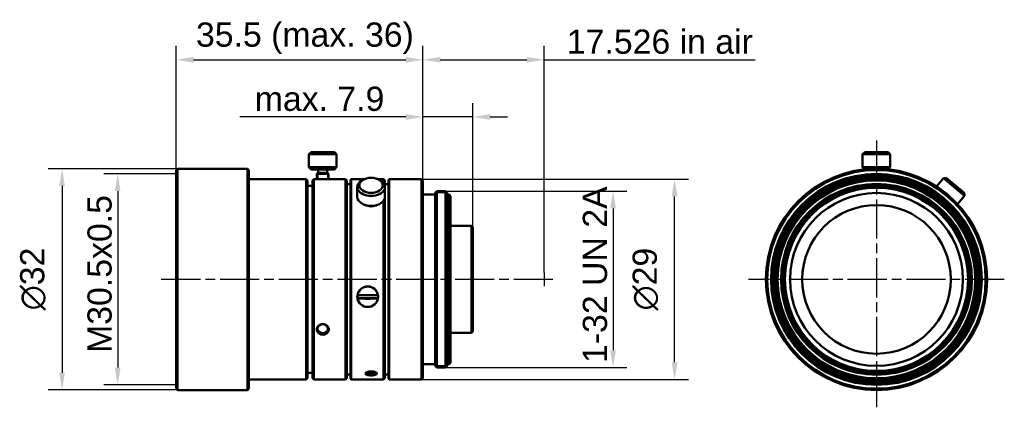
# Model space of a CAD drawing. Header units: millimetres. Extents: x 16 to 159, y 61 to 117.
import ezdxf

# ---------------------------------------------------------------- set-up
doc = ezdxf.new("R2010")
doc.units = ezdxf.units.MM
doc.linetypes.add('CHAIN', pattern=[0.3543, 0.2362, -0.0295, 0.0591, -0.0295])
for name, color, linetype, lineweight in [('Bemaßungen(DIN)', 179, 'Continuous', 25), ('Mittellinie(DIN)', 179, 'CHAIN', 25), ('Mittelpunktmarkierung(DIN)', 179, 'Continuous', 25), ('Sichtbare Kanten(DIN)', 179, 'Continuous', 50), ('Skizziergeometrie(DIN)', 179, 'Continuous', 50)]:
    doc.layers.add(name, color=color, linetype=linetype, lineweight=lineweight)
doc.styles.add('STANDARD-BSI~0', font='arial.ttf')
doc.dimstyles.new('Katalogzeichnungen', dxfattribs={"dimtxt": 3.5, "dimasz": 2.5, "dimexe": 2, "dimexo": 0, "dimgap": 0.8, "dimtad": 1, "dimrnd": 1e-08, "dimdsep": 46, "dimtxsty": 'STANDARD-BSI~0', "dimcen": 0.09, "dimdle": 10, "dimclrd": 250, "dimclre": 250, "dimclrt": 250, "dimazin": 2, "dimtfac": 1, "dimtmove": 0, "dimatfit": 3, "dimfxl": 1, "dimtolj": 1, "dimtzin": 0, "dimlwd": 25, "dimlwe": 25, "dimarcsym": 0})

# ---------------------------------------------------------------- blocks, each defined once
blk = doc.blocks.new('*D10')
at = {"layer": 'Bemaßungen(DIN)', "color": 250, "linetype": 'Continuous', "lineweight": 25}
for p, q in [((38.85, 94.9), (28.38, 94.9)), ((30.38, 92.4), (30.38, 66.9)), ((38.85, 64.4), (28.38, 64.4))]:
    blk.add_line(p, q, dxfattribs=at)
at = {"layer": 'Bemaßungen(DIN)', "color": 250, "linetype": 'Continuous'}
for points in [[(29.96, 92.4), (30.79, 92.4), (30.38, 94.9)], [(29.96, 66.9), (30.79, 66.9), (30.38, 64.4)]]:
    blk.add_solid(points, dxfattribs=at)
at = {"layer": 'Defpoints', "color": 0, "linetype": 'Continuous'}
for p in [(38.85, 94.9), (30.38, 64.4), (38.85, 64.4)]:
    blk.add_point(p, dxfattribs=at)
at = {"layer": 'Bemaßungen(DIN)', "color": 250, "linetype": 'Continuous', "lineweight": 25, "insert": (26, 67.65), "char_height": 3.5, "attachment_point": 1, "rotation": 90, "style": 'STANDARD-BSI~0'}
blk.add_mtext('\\A1; \\fArial|b0|i0;\\H3.5000;M30.5x0.5', dxfattribs=at)
blk = doc.blocks.new('*D11')
at = {"layer": 'Bemaßungen(DIN)', "color": 250, "linetype": 'Continuous', "lineweight": 25}
for p, q in [((39.05, 95.65), (20.33, 95.65)), ((22.33, 93.15), (22.33, 66.15)), ((39.05, 63.65), (20.33, 63.65))]:
    blk.add_line(p, q, dxfattribs=at)
at = {"layer": 'Bemaßungen(DIN)', "color": 250, "linetype": 'Continuous'}
for points in [[(21.91, 93.15), (22.74, 93.15), (22.33, 95.65)], [(21.91, 66.15), (22.74, 66.15), (22.33, 63.65)]]:
    blk.add_solid(points, dxfattribs=at)
at = {"layer": 'Defpoints', "color": 0, "linetype": 'Continuous'}
for p in [(39.05, 95.65), (22.33, 63.65), (39.05, 63.65)]:
    blk.add_point(p, dxfattribs=at)
at = {"layer": 'Bemaßungen(DIN)', "color": 250, "linetype": 'Continuous', "lineweight": 25, "insert": (16.26, 75.17), "char_height": 3.5, "attachment_point": 1, "rotation": 90, "style": 'STANDARD-BSI~0'}
blk.add_mtext('\\A1;{\\fAIGDT|b0|i0;\\H3.5000;\\ln}\\fArial|b0|i0;\\H3.5000;32', dxfattribs=at)
blk = doc.blocks.new('*D12')
at = {"layer": 'Bemaßungen(DIN)', "color": 250, "linetype": 'Continuous', "lineweight": 25}
for p, q in [((38.85, 95.45), (38.85, 113.4)), ((74.55, 93.95), (74.55, 113.4)), ((41.35, 111.4), (72.05, 111.4))]:
    blk.add_line(p, q, dxfattribs=at)
at = {"layer": 'Bemaßungen(DIN)', "color": 250, "linetype": 'Continuous'}
for points in [[(41.35, 111.82), (41.35, 110.98), (38.85, 111.4)], [(72.05, 111.82), (72.05, 110.98), (74.55, 111.4)]]:
    blk.add_solid(points, dxfattribs=at)
at = {"layer": 'Defpoints', "color": 0, "linetype": 'Continuous'}
for p in [(74.55, 111.4), (38.85, 95.45), (74.55, 93.95)]:
    blk.add_point(p, dxfattribs=at)
at = {"layer": 'Bemaßungen(DIN)', "color": 250, "linetype": 'Continuous', "lineweight": 25, "insert": (40.35, 116.79), "char_height": 3.5, "attachment_point": 1, "style": 'STANDARD-BSI~0'}
blk.add_mtext('\\A1; \\fArial|b0|i0;\\H3.5000;35.5 (max. 36)', dxfattribs=at)
blk = doc.blocks.new('*D13')
at = {"layer": 'Bemaßungen(DIN)', "color": 250, "linetype": 'Continuous', "lineweight": 25}
for p, q in [((74.55, 93.95), (74.55, 105.13)), ((81.78, 87.2), (81.78, 105.13)), ((72.05, 103.13), (48.06, 103.13)), ((81.78, 103.13), (74.55, 103.13)), ((84.28, 103.13), (86.78, 103.13))]:
    blk.add_line(p, q, dxfattribs=at)
at = {"layer": 'Bemaßungen(DIN)', "color": 250, "linetype": 'Continuous'}
for points in [[(72.05, 103.55), (72.05, 102.72), (74.55, 103.13)], [(84.28, 103.55), (84.28, 102.72), (81.78, 103.13)]]:
    blk.add_solid(points, dxfattribs=at)
at = {"layer": 'Defpoints', "color": 0, "linetype": 'Continuous'}
for p in [(74.55, 103.13), (74.55, 93.95), (81.78, 87.2)]:
    blk.add_point(p, dxfattribs=at)
at = {"layer": 'Bemaßungen(DIN)', "color": 250, "linetype": 'Continuous', "lineweight": 25, "insert": (48.86, 107.51), "char_height": 3.5, "attachment_point": 1, "style": 'STANDARD-BSI~0'}
blk.add_mtext('\\A1; \\fArial|b0|i0;\\H3.5000;max. 7.9', dxfattribs=at)
blk = doc.blocks.new('*D14')
at = {"layer": 'Bemaßungen(DIN)', "color": 250, "linetype": 'Continuous', "lineweight": 25}
for p, q in [((76.85, 92.4), (104.06, 92.4)), ((102.06, 89.9), (102.06, 69.4)), ((76.85, 66.9), (104.06, 66.9))]:
    blk.add_line(p, q, dxfattribs=at)
at = {"layer": 'Bemaßungen(DIN)', "color": 250, "linetype": 'Continuous'}
for points in [[(101.64, 89.9), (102.48, 89.9), (102.06, 92.4)], [(101.64, 69.4), (102.48, 69.4), (102.06, 66.9)]]:
    blk.add_solid(points, dxfattribs=at)
at = {"layer": 'Defpoints', "color": 0, "linetype": 'Continuous'}
for p in [(76.85, 92.4), (76.85, 66.9), (102.06, 66.9)]:
    blk.add_point(p, dxfattribs=at)
at = {"layer": 'Bemaßungen(DIN)', "color": 250, "linetype": 'Continuous', "lineweight": 25, "insert": (97.68, 66.19), "char_height": 3.5, "attachment_point": 1, "rotation": 90, "style": 'STANDARD-BSI~0'}
blk.add_mtext('\\A1; \\fArial|b0|i0;\\H3.5000;1-32 UN 2A', dxfattribs=at)
blk = doc.blocks.new('*D15')
at = {"layer": 'Bemaßungen(DIN)', "color": 250, "linetype": 'Continuous', "lineweight": 25}
for p, q in [((74.35, 94.15), (112.96, 94.15)), ((110.96, 67.65), (110.96, 91.65)), ((74.35, 65.15), (112.96, 65.15))]:
    blk.add_line(p, q, dxfattribs=at)
at = {"layer": 'Bemaßungen(DIN)', "color": 250, "linetype": 'Continuous'}
for points in [[(110.54, 91.65), (111.38, 91.65), (110.96, 94.15)], [(110.54, 67.65), (111.38, 67.65), (110.96, 65.15)]]:
    blk.add_solid(points, dxfattribs=at)
at = {"layer": 'Defpoints', "color": 0, "linetype": 'Continuous'}
for p in [(74.35, 94.15), (110.96, 94.15), (74.35, 65.15)]:
    blk.add_point(p, dxfattribs=at)
at = {"layer": 'Bemaßungen(DIN)', "color": 250, "linetype": 'Continuous', "lineweight": 25, "insert": (104.89, 75.15), "char_height": 3.5, "attachment_point": 1, "rotation": 90, "style": 'STANDARD-BSI~0'}
blk.add_mtext('\\A1;{\\fAIGDT|b0|i0;\\H3.5000;\\ln}\\fArial|b0|i0;\\H3.5000;29', dxfattribs=at)
blk = doc.blocks.new('*D16')
at = {"layer": 'Bemaßungen(DIN)', "color": 250, "linetype": 'Continuous', "lineweight": 25}
for p, q in [((74.55, 93.95), (74.55, 113.4)), ((92.08, 80.65), (92.08, 113.4)), ((77.05, 111.4), (89.58, 111.4)), ((92.08, 111.4), (122.63, 111.4))]:
    blk.add_line(p, q, dxfattribs=at)
at = {"layer": 'Bemaßungen(DIN)', "color": 250, "linetype": 'Continuous'}
for points in [[(77.05, 111.82), (77.05, 110.98), (74.55, 111.4)], [(89.58, 111.82), (89.58, 110.98), (92.08, 111.4)]]:
    blk.add_solid(points, dxfattribs=at)
at = {"layer": 'Defpoints', "color": 0, "linetype": 'Continuous'}
for p in [(92.08, 111.4), (74.55, 93.95), (92.08, 80.65)]:
    blk.add_point(p, dxfattribs=at)
at = {"layer": 'Bemaßungen(DIN)', "color": 250, "linetype": 'Continuous', "lineweight": 25, "insert": (95.38, 115.77), "char_height": 3.5, "attachment_point": 1, "style": 'STANDARD-BSI~0'}
blk.add_mtext('\\A1;\\fArial|b0|i0;\\H3.5000;17.526 in air', dxfattribs=at)

msp = doc.modelspace()

# ---------------------------------------------------------------- linework, layer by layer
at = {"layer": 'Mittellinie(DIN)', "linetype": 'CHAIN', "ltscale": 23.990969}
msp.add_line((93.3578, 79.6476), (36.5532, 79.6476), dxfattribs=at)
at = {"layer": 'Mittelpunktmarkierung(DIN)', "linetype": 'CHAIN', "ltscale": 23.990969}
for p, q in [((140.1709, 99.7108), (140.1709, 61.1476)), ((158.6709, 79.6476), (121.6709, 79.6476))]:
    msp.add_line(p, q, dxfattribs=at)
at = {"layer": 'Sichtbare Kanten(DIN)'}
for p, q in [((58.3532, 98.0476), (58.0532, 97.7476)), ((58.0532, 95.8476), (58.0532, 97.7476)), ((62.0532, 97.7476), (58.0532, 97.7476)), ((58.3532, 98.0476), (61.7532, 98.0476)), ((61.7532, 98.0476), (62.0532, 97.7476)), ((62.0532, 95.8476), (62.0532, 97.7476)), ((138.4709, 98.0476), (138.1709, 97.7476)), ((142.1709, 97.7476), (138.1709, 97.7476)), ((138.1709, 95.8476), (138.1709, 97.7476)), ((138.4709, 98.0476), (141.8709, 98.0476)), ((141.8709, 98.0476), (142.1709, 97.7476)), ((142.1709, 95.8476), (142.1709, 97.7476)), ((38.8532, 95.4476), (39.0532, 95.6476)), ((39.0532, 63.6476), (39.0532, 95.6476)), ((49.1532, 95.6476), (39.0532, 95.6476)), ((49.1532, 63.6476), (49.1532, 95.6476)), ((49.3532, 95.4476), (49.1532, 95.6476)), ((62.0532, 95.8476), (58.0532, 95.8476)), ((58.3532, 95.5476), (58.0532, 95.8476)), ((58.3532, 95.5476), (61.7532, 95.5476)), ((59.4032, 95.0476), (59.4032, 95.5476)), ((60.7032, 95.0476), (60.7032, 95.5476)), ((61.7532, 95.5476), (62.0532, 95.8476)), ((142.1709, 95.8476), (138.1709, 95.8476)), ((138.4624, 95.5561), (138.1709, 95.8476)), ((141.8794, 95.5561), (142.1709, 95.8476)), ((38.8532, 63.8476), (38.8532, 95.4476)), ((49.3532, 63.8476), (49.3532, 95.4476)), ((57.6532, 94.1476), (49.3532, 94.1476)), ((57.6532, 65.1476), (57.6532, 94.1476)), ((57.8532, 93.9476), (57.6532, 94.1476)), ((58.5532, 93.9476), (58.7532, 94.1476)), ((58.7532, 94.1476), (58.7532, 65.1476)), ((58.7532, 94.1476), (59.1857, 94.1476)), ((59.4032, 95.0476), (60.7032, 95.0476)), ((60.9208, 94.1476), (63.3532, 94.1476)), ((63.3532, 94.1476), (63.3532, 65.1476)), ((63.5532, 93.9476), (63.3532, 94.1476)), ((64.0532, 94.0476), (64.1532, 94.1476)), ((64.0532, 94.0476), (64.0532, 65.2476)), ((64.1532, 94.1476), (64.1532, 65.1476)), ((64.1532, 94.1476), (66.0944, 94.1476)), ((66.1285, 94.1618), (65.9653, 94.0938)), ((67.978, 94.1618), (68.1412, 94.0938)), ((68.0121, 94.1476), (68.8532, 94.1476)), ((68.8532, 94.1476), (68.8532, 93.5754)), ((69.0532, 93.9476), (68.8532, 94.1476)), ((69.5532, 94.0476), (69.6532, 94.1476)), ((69.5532, 94.0476), (69.5532, 65.2476)), ((69.6532, 94.1476), (69.6532, 65.1476)), ((69.6532, 94.1476), (74.3532, 94.1476)), ((74.3532, 94.1476), (74.3532, 65.1476)), ((74.5532, 93.9476), (74.3532, 94.1476)), ((148.8428, 93.0938), (149.8555, 94.3007)), ((150.2781, 94.3376), (149.8555, 94.3007)), ((152.9196, 91.7295), (149.8555, 94.3007)), ((150.2781, 94.3376), (152.8827, 92.1522)), ((57.8532, 65.3476), (57.8532, 93.9476)), ((57.8532, 93.1476), (58.5532, 93.1476)), ((58.5532, 93.9476), (58.5532, 65.3476)), ((63.5532, 93.9476), (63.5532, 65.3476)), ((63.5532, 93.3976), (64.0532, 93.3976)), ((65.0532, 91.5596), (65.0532, 93.0151)), ((69.0532, 93.9476), (69.0532, 93.0151)), ((69.0532, 93.3976), (69.5532, 93.3976)), ((69.0532, 91.5596), (69.0532, 93.0151)), ((74.5532, 93.9476), (74.5532, 65.3476)), ((69.0532, 91.5596), (69.0532, 65.3476)), ((74.5532, 91.8976), (76.3032, 91.8976)), ((78.0532, 91.8976), (78.0532, 67.3976)), ((78.0532, 91.8976), (78.3532, 91.8976)), ((78.3532, 91.8976), (78.3532, 67.3976)), ((78.5532, 91.6976), (78.3532, 91.8976)), ((78.5532, 91.6976), (78.5532, 67.5976)), ((151.9069, 90.5226), (152.9196, 91.7295)), ((152.8827, 92.1522), (152.9196, 91.7295)), ((66.1285, 90.4129), (65.9653, 90.4809)), ((67.978, 90.4129), (68.1412, 90.4809)), ((68.8532, 90.9992), (68.8532, 65.1476)), ((78.5532, 87.3976), (81.5781, 87.3976)), ((81.5781, 87.3976), (81.5781, 71.8976)), ((81.7781, 87.1976), (81.5781, 87.3976)), ((81.7781, 87.1976), (81.7781, 72.0976)), ((65.0742, 77.3763), (65.0742, 77.3743)), ((68.0323, 77.3743), (68.0323, 77.3763)), ((65.0742, 76.8839), (65.0742, 76.9269)), ((68.0323, 76.9269), (65.0742, 76.9269)), ((65.0742, 76.8819), (65.0742, 76.8839)), ((68.0323, 76.9269), (68.0323, 76.8839)), ((68.0323, 76.8839), (68.0323, 76.8819)), ((78.5532, 71.8976), (81.5781, 71.8976)), ((81.7781, 72.0976), (81.5781, 71.8976)), ((74.5532, 67.3976), (76.3032, 67.3976)), ((78.0532, 67.3976), (78.3532, 67.3976)), ((78.5532, 67.5976), (78.3532, 67.3976)), ((57.8532, 66.1476), (58.5532, 66.1476)), ((63.5532, 65.8976), (64.0532, 65.8976)), ((69.0532, 65.8976), (69.5532, 65.8976)), ((57.6532, 65.1476), (49.3532, 65.1476)), ((57.8532, 65.3476), (57.6532, 65.1476)), ((58.5532, 65.3476), (58.7532, 65.1476)), ((58.7532, 65.1476), (63.3532, 65.1476)), ((63.5532, 65.3476), (63.3532, 65.1476)), ((64.0532, 65.2476), (64.1532, 65.1476)), ((64.1532, 65.1476), (68.8532, 65.1476)), ((69.0532, 65.3476), (68.8532, 65.1476)), ((69.5532, 65.2476), (69.6532, 65.1476)), ((69.6532, 65.1476), (74.3532, 65.1476)), ((74.5532, 65.3476), (74.3532, 65.1476)), ((38.8532, 63.8476), (39.0532, 63.6476)), ((49.1532, 63.6476), (39.0532, 63.6476)), ((49.3532, 63.8476), (49.1532, 63.6476))]:
    msp.add_line(p, q, dxfattribs=at)
for radius in [16, 15.8, 15.25, 15, 14.95, 14.75, 14.5, 14.3, 13.8, 13.6, 13.5, 13.25, 12.5, 10.75]:
    msp.add_circle((140.1709, 79.6476), radius, dxfattribs=at)
for centre, major_axis, ratio, start_param, end_param in [((67.0532, 93.0151), (-2, 0), 0.64278761, 5.28755936, 10.42040391), ((67.0532, 91.5596), (-2, 0), 0.64278761, 0, 3.14159265), ((67.0532, 91.3298), (-1.7, 0), 0.64278761, 0.99562595, 2.14596671), ((66.5532, 77.1281), (-1.5, 0), 0.98480775, 3.30904073, 6.11573723), ((66.5532, 77.1731), (-1.5, 0), 0.98480775, 0.01469346, 0.16744808), ((66.5532, 78.3831), (5.9948, 0), 0.17364818, 4.46309732, 4.96168064), ((66.5532, 77.1731), (1.5, 0), 0.98480775, 6.11573723, 6.26849185), ((66.5532, 77.1281), (1.5, 0), 0.98480775, 3.30904073, 6.11573723), ((66.5532, 77.8907), (-5.9948, 0), 0.17364818, 1.32150466, 1.82008799), ((67.0532, 66.21), (-0.65, 0), 0.34202014, 6.26797402, 9.43998925), ((67.0532, 66.3979), (0.85, 0), 0.34202014, 3.84180861, 5.58296935)]:
    msp.add_ellipse(centre, major_axis=major_axis, ratio=ratio, start_param=start_param, end_param=end_param, dxfattribs=at)
for centre, major_axis, ratio in [((67.0532, 93.2449), (-1.7, 0), 0.64278761), ((60.0532, 72.5204), (0.75, 0), 0.8660254)]:
    msp.add_ellipse(centre, major_axis=major_axis, ratio=ratio, dxfattribs=at)
for points, knots in [([(60.0532, 94.1199), (59.9421, 94.1199), (59.8241, 94.1215), (59.6083, 94.1268), (59.5106, 94.1306), (59.3486, 94.1379), (59.2723, 94.1423), (59.2036, 94.1464), (59.1857, 94.1476), (59.1857, 94.1476)], [0.263590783, 0.263590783, 0.263590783, 0.263590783, 0.296919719, 0.296919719, 0.330248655, 0.330248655, 0.367476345, 0.367476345, 0.395386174, 0.395386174, 0.395386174, 0.395386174]), ([(60.9208, 94.1476), (60.9208, 94.1476), (60.9029, 94.1464), (60.8341, 94.1423), (60.7579, 94.1379), (60.5959, 94.1306), (60.4981, 94.1268), (60.2824, 94.1215), (60.1643, 94.1199), (60.0532, 94.1199)], [0.658976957, 0.658976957, 0.658976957, 0.658976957, 0.686886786, 0.686886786, 0.724114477, 0.724114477, 0.757443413, 0.757443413, 0.790772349, 0.790772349, 0.790772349, 0.790772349]), ([(67.4279, 90.264), (67.4103, 90.2582), (67.3924, 90.2528), (67.2704, 90.2198), (67.1582, 90.206), (66.9483, 90.206), (66.8361, 90.2198), (66.7141, 90.2528), (66.6962, 90.2582), (66.6786, 90.264)], [0.7209849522, 0.7209849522, 0.7209849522, 0.7209849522, 0.726500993, 0.726500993, 0.7579820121, 0.7579820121, 0.7894630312, 0.7894630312, 0.7949790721, 0.7949790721, 0.7949790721, 0.7949790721]), ([(66.5532, 78.6204), (66.3648, 78.6204), (66.1638, 78.5826), (65.7943, 78.4292), (65.6257, 78.3138), (65.3595, 78.0482), (65.2441, 77.8804), (65.1241, 77.5934), (65.0928, 77.4848), (65.0742, 77.3763)], [-0.904743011, -0.904743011, -0.904743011, -0.904743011, -0.848196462, -0.848196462, -0.791649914, -0.791649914, -0.735103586, -0.735103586, -0.703080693, -0.703080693, -0.703080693, -0.703080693]), ([(68.0323, 77.3763), (68.0137, 77.4848), (67.9823, 77.5934), (67.8624, 77.8804), (67.747, 78.0482), (67.4808, 78.3138), (67.3122, 78.4292), (66.9427, 78.5826), (66.7417, 78.6204), (66.5532, 78.6204)], [-0.201662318, -0.201662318, -0.201662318, -0.201662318, -0.169639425, -0.169639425, -0.113093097, -0.113093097, -0.056546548, -0.056546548, 0, 0, 0, 0]), ([(65.0742, 77.3763), (65.06, 77.2932), (65.0532, 77.2102), (65.0532, 77.0492), (65.06, 76.9665), (65.0742, 76.8839)], [-0.7030806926, -0.7030806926, -0.7030806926, -0.7030806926, -0.6785572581, -0.6785572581, -0.6540338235, -0.6540338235, -0.6540338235, -0.6540338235]), ([(68.0323, 76.8839), (68.0465, 76.9665), (68.0532, 77.0492), (68.0532, 77.2102), (68.0465, 77.2932), (68.0323, 77.3763)], [-0.2507091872, -0.2507091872, -0.2507091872, -0.2507091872, -0.2261857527, -0.2261857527, -0.2016623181, -0.2016623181, -0.2016623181, -0.2016623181]), ([(60.0532, 71.6362), (59.9421, 71.6362), (59.8241, 71.6557), (59.6083, 71.7344), (59.5106, 71.7936), (59.3486, 71.9374), (59.2723, 72.0459), (59.2036, 72.2222), (59.1857, 72.317), (59.1857, 72.4782), (59.2036, 72.5742), (59.2723, 72.7546), (59.3486, 72.8675), (59.5106, 73.0187), (59.6083, 73.0816), (59.8241, 73.1657), (59.9421, 73.1867), (60.0532, 73.1867), (60.1643, 73.1867), (60.2824, 73.1657), (60.4981, 73.0816), (60.5959, 73.0187), (60.7579, 72.8675), (60.8341, 72.7546), (60.9029, 72.5742), (60.9208, 72.4782), (60.9208, 72.317), (60.9029, 72.2222), (60.8341, 72.0459), (60.7579, 71.9374), (60.5959, 71.7936), (60.4981, 71.7344), (60.2824, 71.6557), (60.1643, 71.6362), (60.0532, 71.6362)], [0.263590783, 0.263590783, 0.263590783, 0.263590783, 0.296919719, 0.296919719, 0.330248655, 0.330248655, 0.367476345, 0.367476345, 0.395386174, 0.395386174, 0.423296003, 0.423296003, 0.460523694, 0.460523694, 0.49385263, 0.49385263, 0.527181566, 0.527181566, 0.527181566, 0.560510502, 0.560510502, 0.593839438, 0.593839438, 0.631067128, 0.631067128, 0.658976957, 0.658976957, 0.686886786, 0.686886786, 0.724114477, 0.724114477, 0.757443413, 0.757443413, 0.790772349, 0.790772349, 0.790772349, 0.790772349]), ([(66.2032, 66.0221), (66.2032, 66.0582), (66.2254, 66.0978), (66.3143, 66.1723), (66.3811, 66.2071), (66.5332, 66.2624), (66.6285, 66.2866), (66.8361, 66.3189), (66.9483, 66.3269), (67.0532, 66.3269), (67.1582, 66.3269), (67.2704, 66.3189), (67.4779, 66.2866), (67.5732, 66.2624), (67.7254, 66.2071), (67.7922, 66.1723), (67.8811, 66.0978), (67.9032, 66.0582), (67.9032, 65.9859), (67.8811, 65.9487), (67.7922, 65.8828), (67.7254, 65.8539), (67.5732, 65.8098), (67.4779, 65.7914), (67.2704, 65.7673), (67.1582, 65.7616), (66.9483, 65.7616), (66.8361, 65.7673), (66.6285, 65.7914), (66.5332, 65.8098), (66.3811, 65.8539), (66.3143, 65.8828), (66.2254, 65.9487), (66.2032, 65.9859), (66.2032, 66.0221)], [0.378991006, 0.378991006, 0.378991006, 0.378991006, 0.410675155, 0.410675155, 0.442359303, 0.442359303, 0.473840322, 0.473840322, 0.505321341, 0.505321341, 0.505321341, 0.536802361, 0.536802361, 0.56828338, 0.56828338, 0.599967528, 0.599967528, 0.631651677, 0.631651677, 0.663335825, 0.663335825, 0.695019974, 0.695019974, 0.726500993, 0.726500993, 0.757982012, 0.757982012, 0.789463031, 0.789463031, 0.82094405, 0.82094405, 0.852628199, 0.852628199, 0.884312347, 0.884312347, 0.884312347, 0.884312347])]:
    msp.add_open_spline(points, degree=3, knots=knots, dxfattribs=at)
at = {"layer": 'Skizziergeometrie(DIN)'}
for p, q in [((59.3532, 95.0476), (59.2032, 94.8976)), ((59.2032, 94.8976), (59.2032, 94.1465)), ((59.2032, 94.8976), (60.9032, 94.8976)), ((59.4032, 95.0476), (59.3532, 95.0476)), ((60.7032, 95.0476), (60.7532, 95.0476)), ((60.7532, 95.0476), (60.9032, 94.8976)), ((60.9032, 94.6476), (60.9032, 94.8976)), ((60.9032, 94.6476), (60.9032, 94.1465)), ((76.5532, 92.3976), (76.3032, 92.1476)), ((76.3032, 67.1476), (76.3032, 92.1476)), ((76.5532, 92.3976), (77.8032, 92.3976)), ((76.5532, 92.3976), (76.5532, 66.8976)), ((78.0532, 92.1476), (77.8032, 92.3976)), ((77.8032, 66.8976), (77.8032, 92.3976)), ((78.0532, 92.1476), (78.0532, 67.1476)), ((76.3032, 67.1476), (76.5532, 66.8976)), ((78.0532, 67.1476), (77.8032, 66.8976)), ((77.8032, 66.8976), (76.5532, 66.8976))]:
    msp.add_line(p, q, dxfattribs=at)
at = {"layer": 'Skizziergeometrie(DIN)', "lineweight": 25}
for p, q in [((59.3532, 95.0476), (59.3532, 94.138)), ((60.7532, 95.0476), (60.7532, 94.138)), ((78.0532, 92.1476), (76.3032, 92.1476)), ((92.0792, 80.6463), (92.0792, 78.6463)), ((78.0532, 67.1476), (76.3032, 67.1476))]:
    msp.add_line(p, q, dxfattribs=at)

# ---------------------------------------------------------------- dimensions: what is measured, and where the dimension line sits
at = {"layer": 'Bemaßungen(DIN)', "color": 250, "linetype": 'Continuous', "lineweight": 25}
for base, p1, p2, angle, text, picture, middle in [((74.5532, 111.3988), (38.8532, 95.4476), (74.5532, 93.9476), 180, ' \\fArial|b0|i0;\\H3.5000;35.5 (max. 36)', '*D12', (56.7032, 111.3988)), ((22.3257, 63.6476), (39.0532, 95.6476), (39.0532, 63.6476), 90, '{\\fAIGDT|b0|i0;\\H3.5000;\\ln}\\fArial|b0|i0;\\H3.5000;<>', '*D11', (22.3257, 79.6476)), ((30.3753, 64.3976), (38.8532, 94.8976), (38.8532, 64.3976), 90, ' \\fArial|b0|i0;\\H3.5000;M30.5x0.5', '*D10', (30.3753, 79.6476)), ((110.9602, 94.1476), (74.3532, 65.1476), (74.3532, 94.1476), 90, '{\\fAIGDT|b0|i0;\\H3.5000;\\ln}\\fArial|b0|i0;\\H3.5000;<>', '*D15', (110.9602, 79.6476)), ((102.0601, 66.8976), (76.8532, 92.3976), (76.8532, 66.8976), 90, ' \\fArial|b0|i0;\\H3.5000;1-32 UN 2A', '*D14', (102.0601, 79.6476))]:
    dim = msp.add_linear_dim(base=base, p1=p1, p2=p2, angle=angle, text=text, dimstyle='Katalogzeichnungen', override={"dimgap": 0.8, "dimdec": 2, "dimtol": 0, "dimlim": 0, "dimtp": 0, "dimtm": 0, "dimtdec": 2, "dimtofl": 0, "dimatfit": 1}, dxfattribs=at)
    dim.commit()
    dim.dimension.update_dxf_attribs({"geometry": picture, "text_midpoint": middle, "dimtype": 160})
for base, p1, p2, text, override, picture, middle in [((92.0792, 111.3988), (74.5532, 93.9476), (92.0792, 80.6463), '\\fArial|b0|i0;\\H3.5000;<> in air', {"dimgap": 0.8, "dimdec": 3, "dimtol": 0, "dimlim": 0, "dimtp": 0, "dimtm": 0, "dimtdec": 2, "dimtofl": 0, "dimatfit": 2}, '*D16', (108.6021, 111.3988)), ((74.5532, 103.1321), (81.7781, 87.1976), (74.5532, 93.9476), ' \\fArial|b0|i0;\\H3.5000;max. 7.9', {"dimgap": 0.8, "dimdec": 2, "dimtol": 0, "dimlim": 0, "dimtp": 0, "dimtm": 0, "dimtdec": 2, "dimtofl": 1, "dimatfit": 1}, '*D13', (58.8059, 103.1321))]:
    dim = msp.add_linear_dim(base=base, p1=p1, p2=p2, text=text, dimstyle='Katalogzeichnungen', override=override, dxfattribs=at)
    dim.commit()
    dim.dimension.update_dxf_attribs({"geometry": picture, "text_midpoint": middle, "dimtype": 160})

doc.saveas('drawing.dxf')
